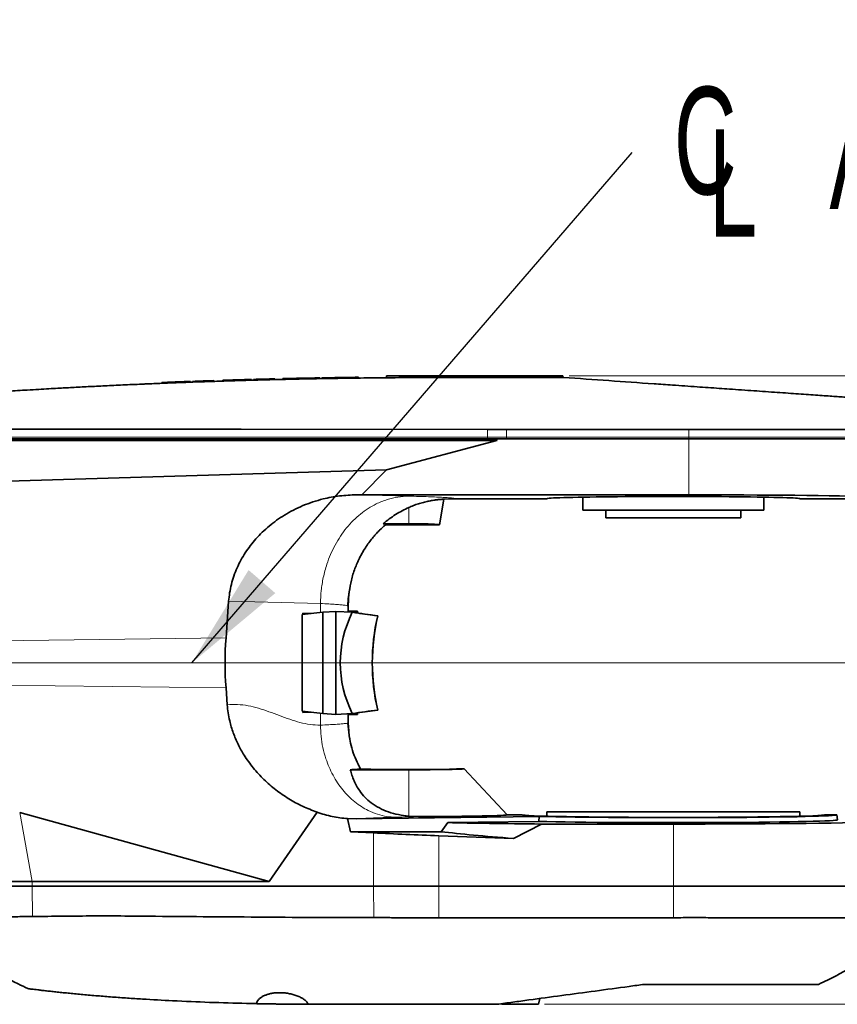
# Model space of a CAD drawing. Header units: millimetres. Extents: x 0 to 12115, y 0 to 8400.
# Tile 74 of 123: x 8132 to 8665, y 1209 to 1851. Entities that reach past the tile are written whole.
import ezdxf

# ---------------------------------------------------------------- set-up
doc = ezdxf.new("R2010")
doc.units = ezdxf.units.MM
doc.header["$LTSCALE"] = 20
doc.linetypes.add('CENTERX2', pattern=[20.32, 12.7, -2.54, 2.54, -2.54])
doc.layers.add('SVART_TEXT', color=7, linetype='Continuous')
doc.styles.add('SLDTEXTSTYLE0', font='TXT', dxfattribs={"width": 0.605})
doc.dimstyles.new('SLDDIMSTYLE0', dxfattribs={"dimtxt": 70, "dimasz": 70, "dimexe": 0, "dimexo": 0.0625, "dimgap": 17.5, "dimtad": 1, "dimdec": 1, "dimrnd": 1e-09, "dimzin": 12, "dimdsep": 46, "dimtxsty": 'SLDTEXTSTYLE0', "dimsah": 1, "dimcen": 0.09, "dimadec": 0, "dimazin": 3, "dimtfac": 1, "dimtofl": 0, "dimtmove": 0, "dimatfit": 3, "dimfxl": 1, "dimfrac": 2, "dimtolj": 1, "dimtzin": 12, "dimarcsym": 0})
doc.dimstyles.new('SLDDIMSTYLE17', dxfattribs={"dimtxt": 70, "dimasz": 70, "dimexe": 0, "dimexo": 0.0625, "dimgap": 17.5, "dimtad": 0, "dimtih": 1, "dimtoh": 1, "dimdec": 1, "dimrnd": 1e-09, "dimzin": 12, "dimdsep": 46, "dimtxsty": 'SLDTEXTSTYLE0', "dimsah": 1, "dimcen": 0, "dimadec": 0, "dimazin": 3, "dimtfac": 1, "dimtofl": 0, "dimtmove": 0, "dimatfit": 3, "dimfxl": 1, "dimfrac": 2, "dimtolj": 1, "dimtzin": 12, "dimarcsym": 0})
doc.dimstyles.new('SLDDIMSTYLE6', dxfattribs={"dimtxt": 0.18, "dimasz": 70, "dimexe": 0, "dimexo": 0.0625, "dimgap": 0, "dimtad": 0, "dimtih": 1, "dimtoh": 1, "dimdec": 0, "dimrnd": 1e-09, "dimzin": 0, "dimdsep": 46, "dimtxsty": 'Standard', "dimsah": 1, "dimcen": 0.09, "dimadec": 0, "dimazin": 0, "dimtfac": 70, "dimtdec": 0, "dimtofl": 0, "dimtmove": 0, "dimatfit": 3, "dimfxl": 1, "dimfrac": 2, "dimtolj": 1, "dimtzin": 0, "dimarcsym": 0})

# ---------------------------------------------------------------- blocks, each defined once
blk = doc.blocks.new('_D_77')
at = {"layer": 'SVART_TEXT'}
for p, q in [((7370.63, 1900.23), (7599.82, 2186.41)), ((7599.82, 2186.41), (8618.66, 2186.41)), ((6995.56, 1431.91), (7370.63, 1900.23))]:
    blk.add_line(p, q, dxfattribs=at)
blk.add_solid([(7370.63, 1900.23), (7422.19, 1948.62), (7406.58, 1961.12)], dxfattribs=at)
at = {"layer": 'SVART_TEXT', "char_height": 70, "attachment_point": 1, "style": 'SLDTEXTSTYLE0'}
for s, insert in [('R600', (8009.32, 2491.5)), ('Smallest circumscribed', (7629.82, 2384.07)), ('radius axis 1 front side', (7643.09, 2276.64))]:
    blk.add_mtext(s, dxfattribs=dict(at, insert=insert))
blk = doc.blocks.new('_D_78')
at = {"color": 7, "linetype": 'Continuous', "lineweight": 0}
for p, q in [((9298.06, 1431.91), (9298.06, 2254.61)), ((6999.56, 1431.91), (9328.06, 1431.91)), ((9298.06, 1431.91), (9298.06, 1209.41)), ((8474.06, 1209.41), (9328.06, 1209.41))]:
    blk.add_line(p, q, dxfattribs=at)
at = {"color": 7, "linetype": 'Continuous', "lineweight": 18}
for points in [[(9298.06, 1431.91), (9288.06, 1361.91), (9308.06, 1361.91)], [(9298.06, 1209.41), (9308.06, 1279.41), (9288.06, 1279.41)]]:
    blk.add_solid(points, dxfattribs=at)
at = {"color": 7, "linetype": 'Continuous', "lineweight": 18, "char_height": 70, "attachment_point": 1, "rotation": 90, "style": 'SLDTEXTSTYLE0'}
for s, insert in [('(2x M8)', (9207.83, 1927.75)), ('222,5', (9207.83, 1634.63))]:
    blk.add_mtext(s, dxfattribs=dict(at, insert=insert))
blk = doc.blocks.new('_D_79')
at = {"color": 7, "linetype": 'Continuous', "lineweight": 0}
for p, q in [((9116.87, 1618.91), (9116.87, 2177.42)), ((8490.06, 1618.91), (9146.87, 1618.91)), ((9116.87, 1431.91), (9116.87, 1618.91)), ((6999.56, 1431.91), (9146.87, 1431.91))]:
    blk.add_line(p, q, dxfattribs=at)
at = {"color": 7, "linetype": 'Continuous', "lineweight": 18}
for points in [[(9116.87, 1618.91), (9106.87, 1548.91), (9126.87, 1548.91)], [(9116.87, 1431.91), (9126.87, 1501.91), (9106.87, 1501.91)]]:
    blk.add_solid(points, dxfattribs=at)
at = {"color": 7, "linetype": 'Continuous', "lineweight": 18, "char_height": 70, "attachment_point": 1, "rotation": 90, "style": 'SLDTEXTSTYLE0'}
for s, insert in [('(2x M8)', (9026.63, 1850.56)), ('187', (9026.63, 1637.65))]:
    blk.add_mtext(s, dxfattribs=dict(at, insert=insert))
blk = doc.blocks.new('_D_80')
at = {"color": 7, "linetype": 'Continuous', "lineweight": 0}
for p, q in [((8490.06, 1618.91), (9468.06, 1618.91)), ((9438.06, 1618.91), (9438.06, 1209.41)), ((8474.06, 1209.41), (9468.06, 1209.41))]:
    blk.add_line(p, q, dxfattribs=at)
at = {"color": 7, "linetype": 'Continuous', "lineweight": 18}
for points in [[(9438.06, 1618.91), (9428.06, 1548.91), (9448.06, 1548.91)], [(9438.06, 1209.41), (9448.06, 1279.41), (9428.06, 1279.41)]]:
    blk.add_solid(points, dxfattribs=at)
at = {"color": 7, "linetype": 'Continuous', "lineweight": 18, "insert": (9347.83, 1293.85), "char_height": 70, "attachment_point": 1, "rotation": 90, "style": 'SLDTEXTSTYLE0'}
blk.add_mtext('409,5', dxfattribs=at)
blk = doc.blocks.new('SW_SYMBOL_MOD_CL')
at = {"layer": 'SVART_TEXT', "color": 0, "char_height": 15515, "attachment_point": 5, "style": 'SLDTEXTSTYLE0'}
for s, insert in [('C', (8000, 12000)), ('L', (12000, 6000))]:
    blk.add_mtext(s, dxfattribs=dict(at, insert=insert))
blk = doc.blocks.new('SW_NOTE_0_14')
at = {"layer": 'SVART_TEXT', "color": 0, "xscale": 0.0045117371, "yscale": 0.0045117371, "zscale": 0.0045117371}
blk.add_blockref('SW_SYMBOL_MOD_CL', (11.63, -46.82), dxfattribs=at)
at = {"layer": 'SVART_TEXT', "color": 0, "insert": (128.68, 33.3), "char_height": 70, "attachment_point": 1, "style": 'SLDTEXTSTYLE0'}
blk.add_mtext('Axis 4', dxfattribs=at)

msp = doc.modelspace()

# ---------------------------------------------------------------- linework, layer by layer
at = {"color": 7, "linetype": 'Continuous', "lineweight": 35}
for p, q in [((8298.313294, 1617.026915), (8298.313294, 1616.526915)), ((8303.557294, 1617.152495), (8303.557294, 1616.652495)), ((8312.144628, 1617.345218), (8312.58296, 1617.354625)), ((8312.144628, 1617.345218), (8312.144628, 1616.845218)), ((8312.58296, 1617.354625), (8312.58296, 1616.854625)), ((8321.170294, 1617.530488), (8321.170294, 1617.030488)), ((8327.554294, 1617.650833), (8327.554294, 1617.150833)), ((8328.808294, 1617.67343), (8328.808294, 1617.17343)), ((8335.192294, 1617.78317), (8335.192294, 1617.28317)), ((8343.779628, 1617.916804), (8344.21796, 1617.923195)), ((8343.779628, 1617.916804), (8343.779628, 1617.416804)), ((8344.21796, 1617.923195), (8344.21796, 1617.423195)), ((8352.805294, 1618.039975), (8352.805294, 1617.539975)), ((8371.061545, 1617.734964), (8371.061545, 1618.90888)), ((8371.061545, 1618.90888), (8486.061545, 1618.90888)), ((8486.558214, 1617.90888), (8411.061545, 1617.90888)), ((8486.061545, 1617.90888), (8486.061545, 1618.90888)), ((8224.555296, 1614.628444), (8224.555296, 1614.126767)), ((8227.235953, 1614.734385), (8227.235953, 1614.234385)), ((8228.1636, 1614.771392), (8228.773294, 1614.795564)), ((8228.1636, 1614.771392), (8228.1636, 1614.271392)), ((8228.773294, 1614.79936), (8228.773294, 1614.3)), ((8233.788705, 1614.991603), (8234.366576, 1615.014028)), ((8243.308294, 1615.349041), (8239.375294, 1615.203832)), ((8243.308294, 1615.349041), (8243.308294, 1614.849041)), ((8244.562294, 1615.394632), (8244.562294, 1614.894632)), ((8258.527294, 1615.879196), (8258.527294, 1615.379196)), ((8264.341296, 1616.07003), (8264.341296, 1615.568711)), ((8267.021953, 1616.153174), (8267.021953, 1615.653174)), ((8267.9496, 1616.182142), (8268.559294, 1616.201031)), ((8267.9496, 1616.182142), (8267.9496, 1615.682142)), ((8268.559294, 1616.204009), (8268.559294, 1615.704508)), ((8273.575662, 1616.353641), (8274.152576, 1616.37103)), ((8283.094294, 1616.628577), (8279.161294, 1616.517439)), ((8283.094294, 1616.628577), (8283.094294, 1616.128577)), ((8284.348294, 1616.663304), (8284.348294, 1616.163304)), ((8436.875278, 1577.90888), (8117.019691, 1577.90888)), ((8117.019691, 1576.90888), (8443.061545, 1576.90888)), ((8443.061545, 1576.90888), (8370.952395, 1557.701511)), ((8443.061545, 1577.90888), (8436.875278, 1577.90888)), ((8443.061545, 1577.90888), (8443.061545, 1576.90888)), ((8449.296092, 1577.90888), (8443.061545, 1577.90888)), ((8568.061545, 1577.90888), (8449.296092, 1577.90888)), ((8713.061545, 1577.90888), (8568.061545, 1577.90888)), ((8370.952395, 1557.701511), (8115.471818, 1550.184189)), ((8370.952395, 1557.701511), (8355.042809, 1541.439864)), ((8355.042809, 1541.439864), (8351.492193, 1541.432773)), ((8568.061545, 1541.439864), (8355.042809, 1541.439864)), ((8405.561545, 1521.90888), (8408.486737, 1538.498467)), ((8408.486738, 1538.498466), (8416.054988, 1538.90888)), ((8416.054988, 1538.90888), (8475.561545, 1538.90888)), ((8499.061545, 1539.915426), (8499.061545, 1531.40888)), ((8617.061545, 1531.40888), (8617.061545, 1539.915426)), ((8640.561545, 1538.90888), (8713.061545, 1538.90888)), ((8617.061545, 1531.40888), (8499.061545, 1531.40888)), ((8514.061545, 1531.40888), (8514.061545, 1526.40888)), ((8602.061545, 1526.40888), (8602.061545, 1531.40888)), ((8385.561545, 1522.611623), (8368.931444, 1522.611623)), ((8370.332033, 1521.90888), (8405.561545, 1521.90888)), ((8602.061545, 1526.40888), (8514.061545, 1526.40888)), ((8346.060691, 1468.898217), (8346.585135, 1477.315151)), ((8268.138816, 1472.09189), (8266.402236, 1448.206344)), ((8329.531447, 1464.995752), (8316.07005, 1463.410759)), ((8316.07005, 1431.90888), (8316.07005, 1463.410759)), ((8316.559362, 1464.337242), (8321.814453, 1464.087126)), ((8316.559362, 1463.468372), (8316.559362, 1464.337242)), ((8316.559362, 1464.337242), (8317.179341, 1463.541371)), ((8338.061545, 1465.475147), (8329.531447, 1464.995752)), ((8329.531447, 1398.822008), (8329.531447, 1464.995752)), ((8338.061545, 1465.475147), (8338.061545, 1398.342613)), ((8348.722884, 1464.875975), (8338.061545, 1465.475147)), ((8346.061545, 1468.898217), (8345.686787, 1469.103512)), ((8345.912058, 1469.060398), (8345.714467, 1469.115747)), ((8345.912048, 1469.050588), (8346.061545, 1468.898217)), ((8346.061545, 1465.51888), (8346.061545, 1468.898217)), ((8346.061545, 1465.51888), (8352.061545, 1465.51888)), ((8352.061545, 1464.420024), (8352.061545, 1465.51888)), ((8365.277735, 1462.617061), (8365.3303, 1462.617727)), ((8316.07005, 1400.407001), (8316.07005, 1431.90888)), ((8266.402236, 1415.611416), (8267.198949, 1404.653143)), ((8329.531447, 1398.822008), (8316.07005, 1400.407001)), ((8316.559362, 1399.480518), (8316.559362, 1400.349388)), ((8316.559362, 1399.480518), (8317.179341, 1400.276389)), ((8316.559362, 1399.480518), (8321.814453, 1399.730634)), ((8348.722884, 1398.941785), (8338.061545, 1398.342613)), ((8352.061545, 1398.29888), (8352.061545, 1399.397736)), ((8365.277735, 1401.200699), (8365.3303, 1401.200033)), ((8338.061545, 1398.342613), (8329.531447, 1398.822008)), ((8345.687635, 1392.725238), (8346.061545, 1392.91802)), ((8346.950898, 1382.87586), (8345.775082, 1392.709749)), ((8346.411809, 1387.38451), (8345.775082, 1392.709749)), ((8346.060689, 1392.91802), (8346.411809, 1387.38451)), ((8346.061545, 1392.91802), (8346.061545, 1398.29888)), ((8346.061545, 1398.29888), (8352.061545, 1398.29888)), ((8346.952931, 1382.858855), (8346.854065, 1383.685714)), ((8347.437852, 1362.26727), (8385.561545, 1362.26727)), ((8353.705565, 1363.603457), (8353.789368, 1363.402238)), ((8421.721062, 1362.90888), (8417.231418, 1362.90888)), ((8449.696515, 1332.90888), (8421.721062, 1362.90888)), ((8325.781056, 1334.674075), (8294.518503, 1289.40888)), ((8475.561545, 1334.90888), (8475.561545, 1331.971)), ((8475.561545, 1334.90888), (8558.061545, 1334.90888)), ((8558.061545, 1334.90888), (8640.561545, 1334.90888)), ((8640.561545, 1331.971), (8640.561545, 1334.90888)), ((8131.904162, 1334.342868), (8294.518503, 1289.40888)), ((8351.2664, 1330.38412), (8345.691942, 1330.411194)), ((8345.691942, 1330.411194), (8347.564687, 1321.90888)), ((8470.447716, 1331.846268), (8351.2664, 1330.38412)), ((8391.810038, 1331.776202), (8385.561545, 1332.042495)), ((8410.956897, 1327.854161), (8470.305946, 1328.582271)), ((8449.696515, 1332.90888), (8459.355774, 1332.90888)), ((8470.447716, 1331.846268), (8470.305946, 1328.582271)), ((8664.561545, 1332.90888), (8656.767317, 1332.90888)), ((8665.134608, 1329.65888), (8664.561545, 1332.90888)), ((8347.564687, 1321.90888), (8362.608479, 1321.137873)), ((8347.564687, 1321.90888), (8406.691982, 1321.90888)), ((8406.691982, 1321.90888), (8410.956897, 1327.854161)), ((8453.736818, 1317.488828), (8472.04568, 1326.883525)), ((8472.04568, 1326.883525), (8558.061545, 1326.883525)), ((8405.061545, 1319.276235), (8453.736818, 1317.488828)), ((8139.996506, 1289.40888), (8070.361545, 1289.40888)), ((8139.996506, 1286.40888), (8070.361545, 1286.40888)), ((8294.518503, 1289.40888), (8139.996506, 1289.40888)), ((8362.608479, 1286.40888), (8139.996506, 1286.40888)), ((8405.061545, 1286.40888), (8362.608479, 1286.40888)), ((8558.061545, 1286.40888), (8405.061545, 1286.40888)), ((8717.061545, 1286.40888), (8558.061545, 1286.40888)), ((8470.061545, 1209.40888), (8471.07659, 1213.197078)), ((8328.061545, 1209.40888), (8319.861599, 1209.425118)), ((8445.956649, 1209.800356), (8446.061545, 1209.40888)), ((8470.061545, 1209.40888), (8446.061545, 1209.40888))]:
    msp.add_line(p, q, dxfattribs=at)
at = {"color": 8, "linetype": 'Continuous', "lineweight": 18}
for p, q in [((8239.375294, 1615.203832), (8239.375294, 1614.703832)), ((8279.161294, 1616.517439), (8279.161294, 1616.017439)), ((8436.879615, 1578.90888), (8117.024028, 1578.90888)), ((8436.879615, 1578.90888), (8436.875278, 1577.90888)), ((8436.902057, 1584.082899), (8436.879615, 1578.90888)), ((8449.296092, 1578.90888), (8436.879615, 1578.90888)), ((8449.296092, 1584.073209), (8449.296092, 1578.90888)), ((8449.296092, 1578.90888), (8449.296092, 1577.90888)), ((8568.061545, 1578.90888), (8449.296092, 1578.90888)), ((8568.061545, 1584.067431), (8568.061545, 1578.90888)), ((8713.026624, 1578.90888), (8568.061545, 1578.90888)), ((8568.061545, 1578.90888), (8568.061545, 1577.90888)), ((8568.061545, 1577.90888), (8568.061545, 1541.439864)), ((8351.492193, 1541.432773), (8385.317393, 1540.589564)), ((8385.561545, 1533.195238), (8385.561545, 1522.611623)), ((8327.97675, 1470.600225), (8268.138816, 1472.09189)), ((8327.97675, 1470.600225), (8327.97675, 1464.812696)), ((8266.402236, 1448.206344), (8010.942166, 1444.961929)), ((8266.402236, 1415.611416), (8026.694804, 1418.655768)), ((8327.97675, 1399.005064), (8327.97675, 1391.316129)), ((8385.561545, 1362.26727), (8385.561545, 1332.042495)), ((8131.904162, 1334.342868), (8139.996506, 1289.40888)), ((8558.061545, 1286.40888), (8558.061545, 1326.883525)), ((8362.608479, 1286.40888), (8362.608479, 1321.137873)), ((8405.061545, 1286.40888), (8405.061545, 1319.276235)), ((8139.996506, 1286.40888), (8139.996506, 1289.40888)), ((8140.208518, 1266.670156), (8140.024477, 1286.40888)), ((8362.82765, 1265.902447), (8362.63645, 1286.40888)), ((8405.061545, 1265.784165), (8405.061545, 1286.40888)), ((8558.061545, 1265.784165), (8558.061545, 1286.40888))]:
    msp.add_line(p, q, dxfattribs=at)
at = {"color": 7, "linetype": 'CENTERX2', "lineweight": 18}
msp.add_line((7955.231322, 1431.90888), (9133.467979, 1431.90888), dxfattribs=at)
at = {"color": 7, "linetype": 'Continuous', "lineweight": 35, "flags": 128}
for points in [[(8436.902057, 1584.082899), (8276.186259, 1584.118705), (8117.046805, 1584.16003)], [(8568.061545, 1584.067431), (8508.678819, 1584.072088), (8449.296092, 1584.073209)]]:
    msp.add_lwpolyline(points, dxfattribs=at)
at = {"color": 7, "linetype": 'Continuous', "lineweight": 35}
for start, end in [(91.40448825, 91.578489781), (91.232164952, 91.339152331), (91.119721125, 91.226703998), (91.040190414, 91.119721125), (90.945040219, 91.02456855), (90.838066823, 90.945040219), (90.72563621, 90.832606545), (92.138952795, 92.290268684), (91.900254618, 92.074301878), (91.643122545, 91.794393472)]:
    msp.add_arc((8411.061545, -2981.59112), 4600, start, end, dxfattribs=at)
for centre, major_axis, ratio, start_param, end_param in [((8558.061545, 1538.90888), (82.5, 0), 0.0174550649, 0, 3.1415926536), ((8568.061545, 1538.90888), (145, 0), 0.0174550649, 0.5757843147, 1.5707963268), ((8385.561545, 1521.913181), (20.000379, 0), 0.0349214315, 6.2770277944, 7.853981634), ((8480.906755, 1431.90888), (140.011063, 0), 0.7142292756, 2.8056376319, 3.4775476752), ((8246.061545, 1465.51888), (100, 0), 0.0699268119, 6.2144772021, 6.2831853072), ((8675.005673, 1431.90888), (764.249912, -99.466062), 0.0135034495, 4.2730497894, 4.2968726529), ((8246.061545, 1465.51888), (106, 0), 0.0699268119, 6.1514692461, 6.2831853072), ((8675.058081, 1431.90888), (764.249912, -99.466062), 0.0135034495, 4.2777995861, 4.2968726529), ((8434.903291, 1431.90888), (0, 100), 0.7316044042, 1.2586641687, 1.8829284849), ((8434.955699, 1431.90888), (0, 100), 0.7316044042, 1.2586641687, 1.8829284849), ((8377.010296, 1431.90888), (0, 158.302344), 0.7024465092, 1.4676620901, 1.6739305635), ((8675.005673, 1431.90888), (764.249912, 99.466062), 0.0135034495, 1.9863126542, 2.0101355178), ((8246.061545, 1398.29888), (106, 0), 0.0699268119, 0, 0.1317160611), ((8675.058081, 1431.90888), (764.249912, 99.466062), 0.0135034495, 1.9863126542, 2.0053857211), ((8246.061545, 1398.29888), (100, 0), 0.0699268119, 0, 0.0687081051), ((8385.561545, 1362.911466), (31.670219, 0), 0.0174552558, 3.2395637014, 6.2785082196), ((8385.561545, 1362.898604), (36.164308, 0), 0.0174573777, 4.7123889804, 6.2994631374), ((8385.561545, 1332.890653), (64.143468, 0), 0.0174573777, 4.810156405, 6.2994631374), ((8558.061545, 1332.916938), (98.706851, 0), 0.0174552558, 3.1462697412, 6.2785082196), ((8558.061545, 1329.653128), (107.07357, 0), 0.0174551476, 3.7517074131, 6.2862631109), ((8558.061545, 1332.903158), (106.500504, 0), 0.0174551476, 3.7463129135, 6.2862631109), ((8564.907327, 1321.232258), (186.169735, -6.874109), 0.0524085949, 3.6986367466, 4.0743871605), ((8558.061545, 1329.604631), (178.027123, 0), 0.0174577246, 3.7398742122, 4.2081268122), ((8558.061545, 1329.65888), (159, 0), 0.0174550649, 4.7123889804, 5.7374995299), ((8405.061545, 1327.614689), (158.999704, -5.854717), 0.0523722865, 4.4440383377, 4.7143174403)]:
    msp.add_ellipse(centre, major_axis=major_axis, ratio=ratio, start_param=start_param, end_param=end_param, dxfattribs=at)
for points, knots in [([(8411.061545, 1617.90888), (8404.381831, 1617.900515), (8391.372744, 1617.884223), (8372.384975, 1617.75773), (8354.448819, 1617.571708), (8337.564421, 1617.331336), (8321.816758, 1617.051449), (8307.193411, 1616.743184), (8293.681899, 1616.417167), (8281.184819, 1616.080258), (8269.25233, 1615.727432), (8257.982795, 1615.365626), (8247.474534, 1615.002717), (8238.275366, 1614.665275), (8230.38504, 1614.361156), (8223.803321, 1614.097098), (8219.057852, 1613.90058), (8215.849119, 1613.765024), (8213.932954, 1613.683165), (8212.639534, 1613.627434), (8211.934437, 1613.596907), (8211.665489, 1613.585242), (8211.555147, 1613.580452), (8211.508144, 1613.578411), (8211.487762, 1613.577526), (8211.478852, 1613.577139), (8211.474943, 1613.576969), (8211.473065, 1613.576888), (8207.361993, 1613.398345), (8199.364856, 1613.04028), (8187.705971, 1612.487766), (8176.718055, 1611.939906), (8166.490833, 1611.406197), (8157.981785, 1610.943859), (8150.697859, 1610.535991), (8144.056057, 1610.155028), (8137.259883, 1609.754751), (8130.584071, 1609.351531), (8124.319193, 1608.964512), (8118.130695, 1608.573769), (8111.401082, 1608.139819), (8104.19935, 1607.664363), (8096.690703, 1607.155978), (8089.602129, 1606.664649), (8083.014995, 1606.198189), (8077.001269, 1605.764004), (8071.63625, 1605.369927), (8066.981805, 1605.022923), (8063.084957, 1604.728732), (8060.006652, 1604.493975), (8057.744906, 1604.320152), (8056.457864, 1604.220742), (8055.923966, 1604.17941), (8056.071398, 1604.190816), (8056.076276, 1604.191193)], [0, 0, 0, 0, 0.0501984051, 0.0977639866, 0.1426967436, 0.1849966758, 0.2246637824, 0.2610598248, 0.2949162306, 0.3262329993, 0.3550101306, 0.3846286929, 0.4109677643, 0.4340273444, 0.4538074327, 0.4703080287, 0.4835291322, 0.4895004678, 0.4944433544, 0.4979423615, 0.4992296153, 0.4997471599, 0.4999654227, 0.5000596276, 0.5001007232, 0.5001187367, 0.5001266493, 0.5001301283, 0.5001328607, 0.5310507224, 0.5602892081, 0.5878483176, 0.6137280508, 0.6372519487, 0.6518884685, 0.668553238, 0.6872462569, 0.7030556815, 0.718797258, 0.7344815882, 0.7501623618, 0.7708556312, 0.7916787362, 0.8124468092, 0.8331311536, 0.8539409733, 0.8747297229, 0.8954134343, 0.9161867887, 0.9370097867, 0.9576884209, 0.9784569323, 0.9992872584, 1, 1, 1, 1]), ([(8486.558214, 1617.90888), (8496.321079, 1617.226194), (8515.855156, 1615.860238), (8539.579231, 1614.201289), (8556.1503, 1613.042527), (8565.513962, 1612.387756), (8573.211051, 1611.849523), (8580.714295, 1611.324845), (8587.764047, 1610.831879), (8595.068178, 1610.321124), (8602.588107, 1609.79528), (8610.454062, 1609.245238), (8618.216512, 1608.702435), (8625.715814, 1608.178033), (8632.901612, 1607.675553), (8639.709468, 1607.199501), (8646.196414, 1606.74589), (8652.220437, 1606.324649), (8657.744404, 1605.938376), (8662.724338, 1605.590145), (8667.194427, 1605.277566), (8671.038196, 1605.008783), (8674.233154, 1604.78537), (8676.765739, 1604.608274), (8678.682505, 1604.474241), (8679.877905, 1604.39065), (8680.411555, 1604.353334), (8680.276945, 1604.362747), (8680.261429, 1604.363832)], [0, 0, 0, 0, 0.1206121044, 0.2413273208, 0.290677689, 0.3231644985, 0.3556606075, 0.3844862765, 0.413483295, 0.4403168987, 0.4724265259, 0.5047635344, 0.5373605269, 0.5704925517, 0.6025717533, 0.6349324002, 0.6675228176, 0.7006478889, 0.7327504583, 0.7650809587, 0.7977658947, 0.8309371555, 0.8627613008, 0.8948117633, 0.927102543, 0.959952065, 0.9953839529, 1, 1, 1, 1]), ([(8224.605877, 1614.628444), (8224.603476, 1614.628347), (8224.597238, 1614.628096), (8225.0906, 1614.648094), (8225.948606, 1614.682778), (8226.803384, 1614.717045), (8227.235953, 1614.734385)], [0, 0, 0, 0, 0.1821229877, 0.472947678, 0.7332795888, 1, 1, 1, 1]), ([(8228.867863, 1614.79936), (8228.904928, 1614.800833), (8228.988112, 1614.804141), (8230.527837, 1614.865028), (8233.039368, 1614.963095), (8236.146925, 1615.082614), (8238.355921, 1615.165557), (8239.375294, 1615.203832)], [0, 0, 0, 0, 0.1723422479, 0.3867828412, 0.6013215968, 0.816024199, 1, 1, 1, 1]), ([(8264.39203, 1616.07003), (8264.389474, 1616.069949), (8264.382822, 1616.069739), (8264.875561, 1616.085441), (8265.733553, 1616.11269), (8266.589026, 1616.139571), (8267.021953, 1616.153174)], [0, 0, 0, 0, 0.181605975, 0.4725133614, 0.7330557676, 1, 1, 1, 1]), ([(8268.653917, 1616.204009), (8268.690992, 1616.205162), (8268.774203, 1616.207749), (8270.314709, 1616.255318), (8272.827425, 1616.331659), (8275.934941, 1616.42425), (8278.143015, 1616.488027), (8279.161294, 1616.517439)], [0, 0, 0, 0, 0.1724057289, 0.3869404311, 0.6015411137, 0.8162460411, 1, 1, 1, 1]), ([(8449.296092, 1584.073209), (8447.228422, 1584.073906), (8443.085039, 1584.075303), (8438.965717, 1584.080364), (8436.902057, 1584.082899)], [0, 0, 0, 0, 0.4990291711, 1, 1, 1, 1]), ([(8712.739517, 1584.07371), (8712.728445, 1584.073571), (8712.702604, 1584.073246), (8711.466281, 1584.073625), (8709.239797, 1584.073877), (8705.94056, 1584.071302), (8701.660451, 1584.073247), (8696.462457, 1584.069827), (8690.383476, 1584.070683), (8683.356403, 1584.06964), (8675.510609, 1584.067633), (8666.960476, 1584.069125), (8657.742629, 1584.06613), (8647.772279, 1584.067639), (8637.247234, 1584.066168), (8626.308392, 1584.066105), (8614.990633, 1584.066621), (8603.200875, 1584.06578), (8591.348753, 1584.067213), (8579.597676, 1584.066635), (8571.915042, 1584.067165), (8568.061545, 1584.067431)], [0, 0, 0, 0, 0.0395473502, 0.092290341, 0.1453995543, 0.1996637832, 0.2543271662, 0.3070691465, 0.3601773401, 0.414440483, 0.4691026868, 0.5218443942, 0.5749522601, 0.629215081, 0.6838769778, 0.7366196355, 0.7897285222, 0.8439924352, 0.8986554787, 0.94916706, 1, 1, 1, 1]), ([(8268.138816, 1472.09189), (8268.319534, 1473.925594), (8268.682379, 1477.607299), (8269.849775, 1483.09974), (8271.476085, 1488.549777), (8273.573766, 1493.840585), (8276.078008, 1498.901549), (8278.952696, 1503.720541), (8282.216264, 1508.344259), (8285.906948, 1512.818038), (8290.012032, 1517.094693), (8294.528604, 1521.145002), (8299.375377, 1524.886715), (8304.677861, 1528.398054), (8310.415123, 1531.611158), (8316.601712, 1534.478585), (8323.048417, 1536.893193), (8330.983782, 1539.179464), (8340.485506, 1541.02006), (8347.805356, 1541.294529), (8351.492193, 1541.432773)], [0, 0, 0, 0, 0.0466269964, 0.0936175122, 0.1417177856, 0.1901828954, 0.2370963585, 0.2840127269, 0.3315133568, 0.3795925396, 0.430010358, 0.4807221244, 0.5323081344, 0.5841757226, 0.640907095, 0.6979804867, 0.7560935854, 0.8145517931, 0.9065940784, 1, 1, 1, 1]), ([(8408.486737, 1538.498466), (8408.45529, 1538.512993), (8408.391875, 1538.542287), (8407.783277, 1538.541098), (8406.645457, 1538.483352), (8404.833938, 1538.324064), (8402.489948, 1538.034652), (8399.763006, 1537.590991), (8396.698468, 1536.953321), (8393.49758, 1536.12377), (8390.186808, 1535.070096), (8387.541078, 1534.065058), (8386.011881, 1533.393118), (8385.561545, 1533.195238)], [0, 0, 0, 0, 0.0781704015, 0.1576331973, 0.2598538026, 0.3651173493, 0.4658410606, 0.5696875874, 0.6669787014, 0.7672531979, 0.8619920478, 0.9593578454, 1, 1, 1, 1]), ([(8385.561545, 1533.195238), (8384.088664, 1532.497718), (8381.135216, 1531.099037), (8376.891834, 1528.589214), (8372.779908, 1525.79698), (8370.216611, 1523.67535), (8368.931444, 1522.611623)], [0, 0, 0, 0, 0.2466733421, 0.4946339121, 0.7466232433, 1, 1, 1, 1]), ([(8346.719046, 1478.218597), (8347.130218, 1480.769605), (8347.962241, 1485.931684), (8350.303296, 1493.272741), (8352.933236, 1499.357041), (8355.502803, 1504.108867), (8357.75844, 1507.721011), (8360.039265, 1510.936061), (8362.285583, 1513.767415), (8364.449425, 1516.229604), (8367.060342, 1518.967426), (8369.060403, 1520.765605), (8370.332033, 1521.908879)], [0, 0, 0, 0, 0.1525274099, 0.3086459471, 0.4538080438, 0.5437075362, 0.6276442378, 0.7053285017, 0.7765425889, 0.8411313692, 0.8989920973, 1, 1, 1, 1]), ([(8368.931444, 1522.611623), (8369.368335, 1522.495382), (8370.245007, 1522.262131), (8370.302941, 1522.026889), (8370.332004, 1521.90888)], [0, 0, 0, 0, 0.4983518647, 1, 1, 1, 1]), ([(8345.775, 1469.119543), (8345.906159, 1471.156824), (8346.152329, 1474.980578), (8346.777835, 1478.801623), (8347.070073, 1480.58683)], [0, 0, 0, 0, 0.5327961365, 1, 1, 1, 1]), ([(8325.781056, 1334.674075), (8322.596602, 1335.875009), (8316.216981, 1338.280918), (8307.232726, 1343.22901), (8298.786488, 1349.048393), (8291.024285, 1355.78722), (8284.05435, 1363.350482), (8278.444937, 1371.098715), (8274.148937, 1378.806994), (8270.982309, 1386.261315), (8268.934627, 1393.154947), (8267.713642, 1399.310085), (8267.370511, 1402.872144), (8267.198949, 1404.653143)], [0, 0, 0, 0, 0.1058568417, 0.2120698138, 0.3179662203, 0.4241749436, 0.5307090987, 0.6368196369, 0.7205901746, 0.8045997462, 0.8883257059, 0.9441638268, 1, 1, 1, 1]), ([(8346.854065, 1383.685714), (8347.161022, 1381.837144), (8347.843103, 1377.729471), (8349.809235, 1371.747935), (8351.896414, 1366.933293), (8353.305856, 1364.339143), (8353.705574, 1363.603442)], [0, 0, 0, 0, 0.2632246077, 0.5849063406, 0.8822794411, 1, 1, 1, 1]), ([(8347.437852, 1362.26727), (8348.252559, 1362.308545), (8349.885846, 1362.391293), (8351.720883, 1362.519499), (8353.079799, 1362.650495), (8353.801332, 1362.763684), (8353.979917, 1362.832876), (8354.043195, 1362.857393)], [0, 0, 0, 0, 0.2168567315, 0.4347448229, 0.6558474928, 0.8780574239, 1, 1, 1, 1]), ([(8385.561545, 1332.042495), (8383.314454, 1332.315935), (8378.763215, 1332.86976), (8372.288524, 1334.673023), (8366.253435, 1337.248862), (8361.08873, 1340.509987), (8356.808089, 1344.315816), (8353.724375, 1348.090659), (8351.455168, 1351.742447), (8349.792528, 1355.149867), (8348.43703, 1358.665221), (8347.771353, 1361.064997), (8347.437852, 1362.26727)], [0, 0, 0, 0, 0.11248680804, 0.22782977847, 0.34043374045, 0.45671682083, 0.56337330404, 0.67251094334, 0.75316103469, 0.83439731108, 0.91703408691, 1, 1, 1, 1]), ([(8354.043195, 1362.857393), (8353.938358, 1363.079492), (8353.759213, 1363.459015), (8353.721294, 1363.561109), (8353.705565, 1363.603457)], [0, 0, 0, 0, 0.5852060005, 1, 1, 1, 1]), ([(8345.691942, 1330.411194), (8344.019066, 1330.546925), (8340.66431, 1330.819118), (8335.656797, 1331.722238), (8330.669156, 1332.956987), (8327.413249, 1334.100719), (8325.781056, 1334.674075)], [0, 0, 0, 0, 0.2466725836, 0.4946728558, 0.7466783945, 1, 1, 1, 1]), ([(8071.269479, 1265.864328), (8071.256594, 1265.864336), (8071.221355, 1265.864358), (8071.899583, 1265.871782), (8073.229338, 1265.878846), (8075.266387, 1265.891158), (8077.942192, 1265.914375), (8081.220334, 1265.94373), (8085.075957, 1265.979029), (8089.552608, 1266.014186), (8094.567909, 1266.064251), (8100.048731, 1266.120299), (8105.971276, 1266.181169), (8112.390226, 1266.262513), (8120.151424, 1266.35655), (8127.679549, 1266.422086), (8134.734681, 1266.606326), (8138.38167, 1266.648853), (8140.208518, 1266.670156)], [0, 0, 0, 0, 0.0367239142, 0.1004333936, 0.1645853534, 0.2301325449, 0.2961616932, 0.359870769, 0.4240221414, 0.4895684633, 0.5555966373, 0.6193136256, 0.6834729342, 0.749026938, 0.8150630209, 0.9068407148, 0.9533346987, 1, 1, 1, 1]), ([(8071.248616, 1265.843251), (8072.558792, 1264.529845), (8075.571724, 1261.509485), (8080.254612, 1257.208627), (8084.97659, 1253.080748), (8089.066331, 1249.691583), (8092.47322, 1246.985288), (8095.005622, 1245.042525), (8096.788421, 1243.706665), (8098.045937, 1242.778388), (8099.179124, 1241.952703), (8100.275594, 1241.163753), (8101.387271, 1240.373562), (8102.7491, 1239.417721), (8104.787464, 1238.01129), (8107.816569, 1235.978933), (8111.979047, 1233.29926), (8117.237182, 1230.088808), (8123.647462, 1226.440553), (8130.422753, 1222.843715), (8135.146247, 1220.643825), (8137.272355, 1219.653625)], [0, 0, 0, 0, 0.0686994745, 0.157984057, 0.235401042, 0.3009634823, 0.3546742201, 0.3965299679, 0.4191654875, 0.4371780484, 0.4544159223, 0.4710915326, 0.4872047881, 0.504927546, 0.5327094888, 0.5789196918, 0.6400144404, 0.7160358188, 0.807048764, 0.913150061, 1, 1, 1, 1]), ([(8140.208518, 1266.670156), (8146.896497, 1266.704944), (8160.272677, 1266.774523), (8187.020351, 1267.177492), (8230.816885, 1266.542554), (8279.782801, 1266.418052), (8327.238607, 1265.821932), (8350.964886, 1265.87561), (8362.82765, 1265.902447)], [0, 0, 0, 0, 0.0901330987, 0.1802691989, 0.360525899, 0.6802601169, 0.8401351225, 1, 1, 1, 1]), ([(8362.82765, 1265.902447), (8366.23985, 1265.902292), (8373.080074, 1265.901981), (8383.590647, 1265.767028), (8394.266563, 1265.824026), (8401.457648, 1265.797472), (8405.061545, 1265.784165)], [0, 0, 0, 0, 0.2471365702, 0.4954191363, 0.747123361, 1, 1, 1, 1]), ([(8405.061545, 1265.784165), (8411.436574, 1265.787867), (8424.186575, 1265.795271), (8449.686571, 1265.776068), (8481.561566, 1265.801509), (8513.436494, 1265.740766), (8535.749196, 1265.844058), (8548.499024, 1265.726127), (8554.87406, 1265.764819), (8558.061545, 1265.784165)], [0, 0, 0, 0, 0.1250004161, 0.249999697, 0.4999993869, 0.7499990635, 0.8749990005, 0.9375001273, 1, 1, 1, 1]), ([(8558.061545, 1265.784165), (8562.379905, 1265.863486), (8571.048723, 1266.022718), (8584.070588, 1265.779463), (8597.067209, 1265.765126), (8609.786004, 1265.81138), (8622.079834, 1265.766241), (8633.887998, 1265.780578), (8645.290351, 1265.793383), (8656.079072, 1265.792081), (8666.16682, 1265.7831), (8675.480071, 1265.785341), (8684.057094, 1265.792624), (8691.706721, 1265.787861), (8698.377222, 1265.781521), (8704.034375, 1265.786636), (8708.712877, 1265.784289), (8711.999273, 1265.78326), (8714.181852, 1265.784951), (8715.521398, 1265.785105), (8716.215242, 1265.784258), (8716.160862, 1265.784324), (8716.142697, 1265.784346)], [0, 0, 0, 0, 0.0521432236, 0.1046740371, 0.1583109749, 0.2123336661, 0.264832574, 0.3176923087, 0.371110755, 0.4252947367, 0.478229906, 0.5315352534, 0.585413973, 0.6400784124, 0.6930091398, 0.7463099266, 0.8001840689, 0.8548435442, 0.8945627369, 0.9344375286, 0.9780990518, 1, 1, 1, 1]), ([(8652.662603, 1222.394284), (8654.626276, 1223.31489), (8658.908487, 1225.32247), (8665.65436, 1228.815138), (8673.155687, 1233.017375), (8681.209705, 1237.963996), (8689.749327, 1243.721312), (8698.67872, 1250.383535), (8707.639321, 1257.724134), (8713.361378, 1263.120366), (8716.162932, 1265.762394)], [0, 0, 0, 0, 0.0842083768, 0.1836344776, 0.2948928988, 0.4180158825, 0.5505462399, 0.6946665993, 0.8505068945, 1, 1, 1, 1]), ([(8286.25724, 1209.833291), (8284.106696, 1209.879458), (8265.873255, 1210.270879), (8241.094088, 1211.166108), (8215.215248, 1212.600759), (8202.134541, 1213.451589), (8193.974948, 1214.037141), (8187.457621, 1214.540014), (8182.638949, 1214.929533), (8177.809879, 1215.338313), (8173.145586, 1215.751617), (8168.674518, 1216.16528), (8164.399463, 1216.577374), (8160.287419, 1216.989856), (8156.389995, 1217.396056), (8152.750397, 1217.789322), (8149.390671, 1218.164778), (8146.342407, 1218.516221), (8143.730458, 1218.826), (8141.568427, 1219.088486), (8139.834919, 1219.302992), (8138.492923, 1219.471667), (8137.640546, 1219.580009), (8137.229551, 1219.632582), (8137.252437, 1219.629655), (8137.260474, 1219.628627)], [0, 0, 0, 0, 0.0356651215, 0.3023876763, 0.411046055, 0.4653822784, 0.5197251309, 0.5466547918, 0.5738683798, 0.6016416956, 0.6296021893, 0.6565235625, 0.683610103, 0.711234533, 0.7390558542, 0.7669827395, 0.7951205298, 0.8239317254, 0.8529795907, 0.8795821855, 0.9063851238, 0.9338479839, 0.9615511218, 0.9864982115, 1, 1, 1, 1]), ([(8443.061545, 1209.40888), (8446.503535, 1209.874306), (8453.387701, 1210.805184), (8467.428156, 1212.703736), (8485.28909, 1215.118894), (8507.081806, 1218.065708), (8525.10097, 1220.502261), (8535.849953, 1221.95574), (8539.20108, 1222.40888)], [0, 0, 0, 0, 0.11165803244, 0.22332211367, 0.44728166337, 0.67247711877, 0.89789072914, 1, 1, 1, 1]), ([(8539.20108, 1222.40888), (8542.364931, 1222.40888), (8548.001569, 1222.40888), (8556.112502, 1222.40888), (8563.260255, 1222.40888), (8570.125734, 1222.40888), (8576.458947, 1222.40888), (8582.516561, 1222.40888), (8588.23636, 1222.40888), (8594.418321, 1222.40888), (8600.996086, 1222.40888), (8607.915952, 1222.40888), (8614.554535, 1222.40888), (8620.76806, 1222.40888), (8626.50774, 1222.40888), (8631.751236, 1222.40888), (8636.534561, 1222.40888), (8640.749606, 1222.40888), (8644.342899, 1222.40888), (8647.318442, 1222.40888), (8649.69128, 1222.40888), (8651.262772, 1222.40888), (8652.185024, 1222.40888), (8652.651367, 1222.40888), (8652.654363, 1222.40888), (8652.655653, 1222.40888)], [0, 0, 0, 0, 0.0566724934, 0.1009663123, 0.1452892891, 0.1846975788, 0.224298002, 0.260109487, 0.2960645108, 0.3312139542, 0.3781714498, 0.4254582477, 0.4732533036, 0.5217402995, 0.5685289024, 0.6156465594, 0.6637876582, 0.7122783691, 0.7592110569, 0.8064720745, 0.8542395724, 0.9027043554, 0.9379229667, 0.9732789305, 1, 1, 1, 1]), ([(8319.861599, 1209.425118), (8319.650217, 1209.942185), (8319.272121, 1210.867051), (8317.875377, 1212.205167), (8316.154965, 1213.389565), (8313.967499, 1214.491124), (8311.444531, 1215.445018), (8308.654421, 1216.204269), (8305.803418, 1216.723073), (8302.94339, 1216.987664), (8300.248692, 1217.014562), (8297.708073, 1216.812181), (8295.374936, 1216.419773), (8293.245042, 1215.838923), (8291.299557, 1215.082206), (8289.605193, 1214.160218), (8288.145162, 1213.059303), (8287.045596, 1211.82565), (8286.453915, 1210.718576), (8286.30616, 1210.053492), (8286.25724, 1209.833291)], [0, 0, 0, 0, 0.0792684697, 0.1417856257, 0.2042932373, 0.2665062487, 0.3286887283, 0.3872554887, 0.4457857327, 0.498503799, 0.5512101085, 0.5997913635, 0.6483842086, 0.6971254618, 0.7458876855, 0.7988169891, 0.8517682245, 0.9111731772, 0.9705905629, 1, 1, 1, 1]), ([(8286.329177, 1209.831828), (8286.357575, 1209.831238), (8286.408471, 1209.830179), (8287.356886, 1209.811039), (8288.607258, 1209.786496), (8290.299874, 1209.754513), (8292.333408, 1209.717992), (8294.693087, 1209.678208), (8297.267932, 1209.637959), (8300.03184, 1209.598424), (8302.856531, 1209.561926), (8305.712993, 1209.529024), (8308.46883, 1209.501089), (8311.095834, 1209.477931), (8313.47228, 1209.459899), (8315.574355, 1209.44625), (8317.302668, 1209.436648), (8318.64753, 1209.430187), (8319.494421, 1209.426574), (8319.900731, 1209.424963), (8319.871249, 1209.42508), (8319.86124, 1209.425119)], [0, 0, 0, 0, 0.06681712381, 0.11975096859, 0.17421985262, 0.22715453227, 0.28162432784, 0.33455863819, 0.38902834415, 0.44195713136, 0.49642135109, 0.5493414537, 0.60379655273, 0.65671157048, 0.71116096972, 0.76407919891, 0.81853151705, 0.87145950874, 0.92592182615, 0.97484846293, 1, 1, 1, 1]), ([(8328.061545, 1209.40888), (8339.168695, 1209.40888), (8361.383084, 1209.40888), (8399.715114, 1209.40888), (8426.942964, 1209.40888), (8443.061545, 1209.40888)], [0, 0, 0, 0, 0.2897767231, 0.5795558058, 1, 1, 1, 1])]:
    msp.add_open_spline(points, degree=3, knots=knots, dxfattribs=at)
at = {"color": 8, "linetype": 'Continuous', "lineweight": 18}
for points, knots in [([(8327.97675, 1470.600225), (8328.079527, 1473.400224), (8328.289478, 1479.120024), (8329.712894, 1487.734893), (8331.835032, 1495.62604), (8334.498755, 1502.655345), (8337.453322, 1508.77888), (8340.935578, 1514.570511), (8344.901824, 1519.93101), (8349.293557, 1524.772165), (8354.038506, 1529.022567), (8359.055377, 1532.628878), (8364.814323, 1535.880188), (8371.279356, 1538.470446), (8378.337319, 1540.207852), (8383.023419, 1540.464116), (8385.317393, 1540.589564)], [0, 0, 0, 0, 0.0768877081, 0.1570651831, 0.2400839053, 0.3038915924, 0.3686928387, 0.4341738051, 0.5, 0.5658261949, 0.6313071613, 0.6961084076, 0.7599160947, 0.8429348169, 0.9231122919, 1, 1, 1, 1]), ([(8385.317393, 1540.589564), (8387.689535, 1540.527616), (8392.426466, 1540.403911), (8398.486063, 1540.207036), (8403.742144, 1540.002772), (8408.101982, 1539.791211), (8411.574111, 1539.57461), (8414.075555, 1539.354717), (8415.678168, 1539.132582), (8415.929226, 1538.98354), (8416.054988, 1538.90888)], [0, 0, 0, 0, 0.124767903, 0.2491489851, 0.3738624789, 0.4996219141, 0.6254507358, 0.750314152, 0.8749248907, 1, 1, 1, 1]), ([(8345.686787, 1469.103512), (8345.648181, 1469.129636), (8345.469842, 1469.250317), (8344.114706, 1469.465553), (8341.61413, 1469.749221), (8338.028217, 1470.032889), (8333.571939, 1470.316557), (8329.841813, 1470.505669), (8327.97675, 1470.600225)], [0, 0, 0, 0, 0.0523635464, 0.2418908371, 0.4314181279, 0.6209454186, 0.8104727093, 1, 1, 1, 1]), ([(8267.198949, 1404.653143), (8269.463874, 1404.750882), (8274.000728, 1404.946663), (8280.824464, 1404.152441), (8287.631329, 1402.421182), (8294.43126, 1400.124945), (8301.1873, 1397.585575), (8307.904256, 1395.111841), (8314.584907, 1393.033273), (8321.27477, 1391.519206), (8325.748391, 1391.383651), (8327.97675, 1391.316129)], [0, 0, 0, 0, 0.1106100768, 0.2215621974, 0.3334917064, 0.446380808, 0.5597832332, 0.6710475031, 0.7816334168, 0.8912292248, 1, 1, 1, 1]), ([(8327.97675, 1391.316129), (8329.841812, 1391.405123), (8333.571937, 1391.583111), (8338.028226, 1391.850093), (8341.614093, 1392.117075), (8344.114843, 1392.384056), (8345.470461, 1392.586777), (8345.648841, 1392.700505), (8345.687635, 1392.725238)], [0, 0, 0, 0, 0.1894685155, 0.3789370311, 0.5684055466, 0.7578740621, 0.9473425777, 1, 1, 1, 1]), ([(8327.97675, 1391.316129), (8328.064844, 1388.916131), (8328.244802, 1384.013445), (8329.464873, 1376.629271), (8331.283849, 1369.865431), (8333.56704, 1363.840313), (8336.099526, 1358.591568), (8339.084317, 1353.627313), (8342.483956, 1349.0326), (8346.248298, 1344.883038), (8350.315398, 1341.239837), (8354.615573, 1338.148713), (8359.551812, 1335.361875), (8365.09327, 1333.141654), (8371.142952, 1331.65245), (8375.159609, 1331.432795), (8377.125872, 1331.325268)], [0, 0, 0, 0, 0.0768877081, 0.1570651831, 0.2400839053, 0.3038915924, 0.3686928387, 0.4341738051, 0.5, 0.5658261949, 0.6313071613, 0.6961084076, 0.7599160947, 0.8429348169, 0.9231122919, 1, 1, 1, 1]), ([(8377.125872, 1331.325268), (8375.107584, 1331.271602), (8371.056906, 1331.163895), (8365.982029, 1330.991076), (8361.075648, 1330.802532), (8356.308343, 1330.598947), (8352.947846, 1330.455763), (8351.2664, 1330.38412)], [0, 0, 0, 0, 0.1840008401, 0.3692871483, 0.556178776, 0.7779312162, 1, 1, 1, 1]), ([(8391.821401, 1331.776174), (8389.678526, 1331.698093), (8385.387952, 1331.541757), (8379.881962, 1331.397485), (8377.125872, 1331.325268)], [0, 0, 0, 0, 0.49943805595, 1, 1, 1, 1])]:
    msp.add_open_spline(points, degree=3, knots=knots, dxfattribs=at)

# ---------------------------------------------------------------- block references
at = {"layer": 'SVART_TEXT'}
msp.add_blockref('SW_NOTE_0_14', (8531.111111, 1764.444444), dxfattribs=at)

# ---------------------------------------------------------------- dimensions: what is measured, and where the dimension line sits
at = {"color": 7, "linetype": 'Continuous', "lineweight": 18}
for base, p2, picture, middle in [((9298.061545, 1209.40888), (8470.061545, 1209.40888), '_D_78', (9298.061545, 1944.619756)), ((9116.868105, 1618.90888), (8486.061545, 1618.90888), '_D_79', (9116.868105, 1907.533935))]:
    dim = msp.add_linear_dim(base=base, p1=(6995.561545, 1431.90888), p2=p2, angle=90, text='<>  (2x M8)', dimstyle='SLDDIMSTYLE0', dxfattribs=at)
    dim.commit()
    dim.dimension.update_dxf_attribs({"geometry": picture, "text_midpoint": middle, "dimtype": 160})
dim = msp.add_linear_dim(base=(9438.061545, 1209.40888), p1=(8486.061545, 1618.90888), p2=(8470.061545, 1209.40888), angle=90, dimstyle='SLDDIMSTYLE0', dxfattribs=at)
dim.commit()
dim.dimension.update_dxf_attribs({"geometry": '_D_80', "text_midpoint": (9438.061545, 1414.15888), "dimtype": 160})
at = {"layer": 'SVART_TEXT'}
dim = msp.add_radius_dim(center=(6995.561545, 1431.90888), mpoint=(7370.626349, 1900.231838), text='<>\\PSmallest circumscribed\\Pradius axis 1 front side', dimstyle='SLDDIMSTYLE17', dxfattribs=at)
dim.commit()
dim.dimension.update_dxf_attribs({"geometry": '_D_77', "text_midpoint": (8124.240002, 2347.554712), "dimtype": 164})

# ---------------------------------------------------------------- leaders
msp.add_leader([(8244.095119, 1431.90888), (8531.111111, 1764.444444)], dimstyle='SLDDIMSTYLE6', dxfattribs=at)

doc.saveas('drawing.dxf')
